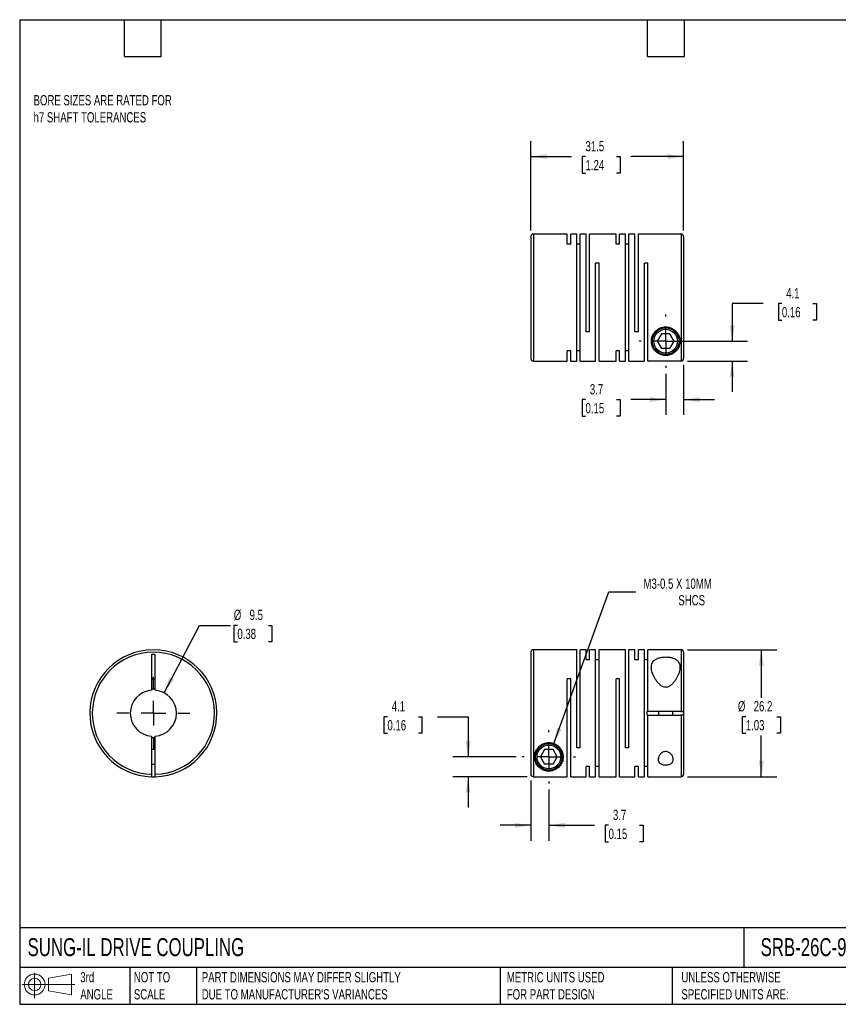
# Model space of a CAD drawing. Header units: millimetres. Extents: x 6 to 273, y 6 to 210.
# Tile 1 of 2: x 6 to 175, y 6 to 210. Entities that reach past the tile are written whole.
import ezdxf

# ---------------------------------------------------------------- set-up
doc = ezdxf.new("R2010")
doc.units = ezdxf.units.MM
doc.linetypes.add('SLD-Center', pattern=[19.05, 15.24, -1.27, 1.27, -1.27])
doc.linetypes.add('SLD-Solid', pattern=[0])
doc.layers.add('CENTER', color=40, linetype='SLD-Center')
doc.layers.add('SLD-DEFPOINTS', color=7, linetype='Continuous')
doc.layers.add('DIMENSIONS', color=140, linetype='SLD-Solid', lineweight=25)
doc.layers.add('TEXT', color=140, linetype='SLD-Solid', lineweight=25)
doc.styles.add('SLDTEXTSTYLE0', font='TXT', dxfattribs={"width": 0.7})
doc.dimstyles.new('SLDDIMSTYLE0', dxfattribs={"dimtxt": 2.158008, "dimasz": 3.302, "dimexe": 0, "dimexo": 0.0625, "dimgap": 0.539502, "dimtad": 0, "dimtih": 1, "dimtoh": 1, "dimdec": 1, "dimrnd": 1e-09, "dimzin": 12, "dimdsep": 46, "dimtxsty": 'SLDTEXTSTYLE0', "dimsah": 1, "dimcen": 0.09, "dimadec": 0, "dimazin": 3, "dimtfac": 1, "dimtdec": 1, "dimtofl": 0, "dimtmove": 0, "dimatfit": 3, "dimfxl": 0, "dimfrac": 2, "dimtolj": 1, "dimtzin": 12, "dimarcsym": 0})
doc.dimstyles.new('SLDDIMSTYLE1', dxfattribs={"dimtxt": 2.158008, "dimasz": 3.302, "dimexe": 0, "dimexo": 0.0625, "dimgap": 0.539502, "dimtad": 0, "dimtih": 1, "dimtoh": 1, "dimdec": 1, "dimrnd": 1e-09, "dimzin": 12, "dimdsep": 46, "dimtxsty": 'SLDTEXTSTYLE0', "dimsah": 1, "dimcen": 0.09, "dimadec": 0, "dimazin": 3, "dimtfac": 1, "dimtdec": 1, "dimtmove": 0, "dimatfit": 0, "dimfxl": 0, "dimfrac": 2, "dimtolj": 1, "dimtzin": 12, "dimarcsym": 0})
doc.dimstyles.new('SLDDIMSTYLE2', dxfattribs={"dimtxt": 2.158008, "dimasz": 3.302, "dimexe": 0, "dimexo": 0.0625, "dimgap": 0.539502, "dimtad": 0, "dimtih": 1, "dimtoh": 1, "dimdec": 1, "dimrnd": 1e-09, "dimzin": 12, "dimdsep": 46, "dimtxsty": 'SLDTEXTSTYLE0', "dimsah": 1, "dimcen": 0, "dimadec": 0, "dimazin": 3, "dimtfac": 1, "dimtdec": 1, "dimtofl": 0, "dimtmove": 0, "dimatfit": 3, "dimfxl": 0, "dimfrac": 2, "dimtolj": 1, "dimtzin": 12, "dimarcsym": 0})
doc.dimstyles.new('SLDDIMSTYLE4', dxfattribs={"dimtxt": 2.158008, "dimasz": 3.302, "dimexe": 0, "dimexo": 0.0625, "dimgap": 0.539502, "dimtad": 0, "dimtih": 1, "dimtoh": 1, "dimdec": 1, "dimrnd": 1e-09, "dimzin": 12, "dimdsep": 46, "dimtxsty": 'SLDTEXTSTYLE0', "dimsah": 1, "dimcen": 0, "dimadec": 0, "dimazin": 3, "dimtfac": 1, "dimtdec": 1, "dimtofl": 0, "dimtmove": 0, "dimatfit": 3, "dimfxl": 0, "dimfrac": 2, "dimtolj": 1, "dimtzin": 12, "dimarcsym": 0})

# ---------------------------------------------------------------- blocks, each defined once
blk = doc.blocks.new('Block11')
at = {"color": 7, "linetype": 'SLD-Solid', "lineweight": 18}
for p, q in [((2.59, 5.31), (2.59, 0)), ((5.48, 4.17), (10.18, 5.03)), ((5.48, 1.6), (5.48, 4.17)), ((10.18, 5.03), (10.18, 0.73)), ((0, 2.88), (10.87, 2.88)), ((5.48, 1.6), (10.18, 0.73))]:
    blk.add_line(p, q, dxfattribs=at)
for radius in [2.15, 1.29]:
    blk.add_circle((2.59, 2.88), radius, dxfattribs=at)
blk = doc.blocks.new('Block12')
at = {"layer": 'SLD-DEFPOINTS'}
blk.add_blockref('Block11', (0, 0), dxfattribs=at)
blk = doc.blocks.new('_D')
at = {"layer": 'DIMENSIONS'}
for p, q in [((144.1, 79.51), (162.53, 79.51)), ((159.36, 79.51), (159.36, 69.62)), ((156.15, 65.71), (155.43, 65.71)), ((155.43, 65.71), (155.43, 62.28)), ((162.56, 65.71), (163.29, 65.71)), ((163.29, 65.71), (163.29, 62.28)), ((155.43, 62.28), (156.15, 62.28)), ((159.36, 53.31), (159.36, 61.8)), ((163.29, 62.28), (162.56, 62.28)), ((144.1, 53.31), (162.53, 53.31))]:
    blk.add_line(p, q, dxfattribs=at)
for points in [[(159.36, 79.51), (158.85, 76.21), (159.87, 76.21)], [(159.36, 53.31), (159.87, 56.61), (158.85, 56.61)]]:
    blk.add_solid(points, dxfattribs=at)
at = {"layer": 'DIMENSIONS', "char_height": 2.117, "attachment_point": 1, "style": 'SLDTEXTSTYLE0'}
for s, insert in [('%%c', (154.52, 68.92)), ('26.2', (157.78, 68.92)), ('1.03', (156.15, 65.01))]:
    blk.add_mtext(s, dxfattribs=dict(at, insert=insert))
blk = doc.blocks.new('_D_1')
at = {"layer": 'DIMENSIONS'}
for p, q in [((111.83, 52.55), (111.83, 40.11)), ((115.53, 50.65), (115.53, 40.11)), ((111.83, 43.29), (105.48, 43.29)), ((115.53, 43.29), (124.92, 43.29)), ((127.85, 43.29), (127.12, 43.29)), ((127.12, 43.29), (127.12, 39.86)), ((134.26, 43.29), (134.98, 43.29)), ((134.98, 43.29), (134.98, 39.86)), ((127.12, 39.86), (127.85, 39.86)), ((134.98, 39.86), (134.26, 39.86))]:
    blk.add_line(p, q, dxfattribs=at)
for points in [[(111.83, 43.29), (108.53, 43.8), (108.53, 42.78)], [(115.53, 43.29), (118.83, 42.78), (118.83, 43.8)]]:
    blk.add_solid(points, dxfattribs=at)
at = {"layer": 'DIMENSIONS', "char_height": 2.117, "attachment_point": 1, "style": 'SLDTEXTSTYLE0'}
for s, insert in [('3.7', (128.75, 46.5)), ('0.15', (127.85, 42.59))]:
    blk.add_mtext(s, dxfattribs=dict(at, insert=insert))
blk = doc.blocks.new('_D_2')
at = {"layer": 'DIMENSIONS'}
for p, q in [((82.22, 65.71), (81.49, 65.71)), ((81.49, 65.71), (81.49, 62.28)), ((88.63, 65.71), (89.35, 65.71)), ((89.35, 65.71), (89.35, 62.28)), ((92.52, 65.71), (98.87, 65.71)), ((98.87, 65.71), (98.87, 57.41)), ((81.49, 62.28), (82.22, 62.28)), ((89.35, 62.28), (88.63, 62.28)), ((108.77, 57.41), (95.7, 57.41)), ((111.06, 53.32), (95.7, 53.32)), ((98.87, 53.32), (98.87, 46.97))]:
    blk.add_line(p, q, dxfattribs=at)
for points in [[(98.87, 57.41), (99.38, 60.71), (98.36, 60.71)], [(98.87, 53.32), (98.36, 50.01), (99.38, 50.01)]]:
    blk.add_solid(points, dxfattribs=at)
at = {"layer": 'DIMENSIONS', "char_height": 2.117, "attachment_point": 1, "style": 'SLDTEXTSTYLE0'}
for s, insert in [('4.1', (83.11, 68.92)), ('0.16', (82.22, 65.01))]:
    blk.add_mtext(s, dxfattribs=dict(at, insert=insert))
blk = doc.blocks.new('_D_3')
at = {"layer": 'DIMENSIONS'}
for p, q in [((116.54, 60.18), (127.9, 91.5)), ((127.9, 91.5), (133.46, 91.5))]:
    blk.add_line(p, q, dxfattribs=at)
blk.add_solid([(116.54, 60.18), (118.14, 63.11), (117.19, 63.46)], dxfattribs=at)
at = {"layer": 'DIMENSIONS', "attachment_point": 1, "style": 'SLDTEXTSTYLE0'}
for s, insert, char_height in [('M3-0.5 X 10MM', (135.05, 94.22), 2.1167), ('SHCS', (142.24, 90.8), 2.117)]:
    blk.add_mtext(s, dxfattribs=dict(at, insert=insert, char_height=char_height))
blk = doc.blocks.new('SW_CENTERMARKSYMBOL_0')
at = {"layer": 'CENTER', "color": 0}
for p, q in [((0, 5.08), (0, 5.49)), ((0, 0), (0, 2.54)), ((-5.08, 0), (-5.49, 0)), ((0, 0), (-2.54, 0)), ((0, 0), (0, -2.54)), ((0, 0), (2.54, 0)), ((5.08, 0), (5.49, 0)), ((0, -5.08), (0, -5.49))]:
    blk.add_line(p, q, dxfattribs=at)
blk = doc.blocks.new('_D_5')
at = {"layer": 'DIMENSIONS'}
for p, q in [((143.33, 138.33), (143.33, 127.97)), ((139.63, 136.44), (139.63, 127.97)), ((123.09, 131.14), (122.37, 131.14)), ((122.37, 131.14), (122.37, 127.71)), ((129.5, 131.14), (130.23, 131.14)), ((130.23, 131.14), (130.23, 127.71)), ((139.63, 131.14), (132.43, 131.14)), ((143.33, 131.14), (149.68, 131.14)), ((122.37, 127.71), (123.09, 127.71)), ((130.23, 127.71), (129.5, 127.71))]:
    blk.add_line(p, q, dxfattribs=at)
for points in [[(139.63, 131.14), (136.33, 131.65), (136.33, 130.63)], [(143.33, 131.14), (146.63, 130.63), (146.63, 131.65)]]:
    blk.add_solid(points, dxfattribs=at)
at = {"layer": 'DIMENSIONS', "char_height": 2.117, "attachment_point": 1, "style": 'SLDTEXTSTYLE0'}
for s, insert in [('3.7', (123.99, 134.35)), ('0.15', (123.09, 130.44))]:
    blk.add_mtext(s, dxfattribs=dict(at, insert=insert))
blk = doc.blocks.new('_D_6')
at = {"layer": 'DIMENSIONS'}
for p, q in [((159.71, 150.96), (153.36, 150.96)), ((153.36, 150.96), (153.36, 143.2)), ((163.6, 150.96), (162.88, 150.96)), ((162.88, 150.96), (162.88, 147.53)), ((170.01, 150.96), (170.74, 150.96)), ((170.74, 150.96), (170.74, 147.53)), ((162.88, 147.53), (163.6, 147.53)), ((170.74, 147.53), (170.01, 147.53)), ((140.9, 143.2), (156.53, 143.2)), ((144.1, 139.1), (156.53, 139.1)), ((153.36, 139.1), (153.36, 132.75))]:
    blk.add_line(p, q, dxfattribs=at)
for points in [[(153.36, 143.2), (153.87, 146.5), (152.85, 146.5)], [(153.36, 139.1), (152.85, 135.8), (153.87, 135.8)]]:
    blk.add_solid(points, dxfattribs=at)
at = {"layer": 'DIMENSIONS', "char_height": 2.117, "attachment_point": 1, "style": 'SLDTEXTSTYLE0'}
for s, insert in [('4.1', (164.5, 154.17)), ('0.16', (163.6, 150.26))]:
    blk.add_mtext(s, dxfattribs=dict(at, insert=insert))
blk = doc.blocks.new('_D_7')
at = {"layer": 'DIMENSIONS'}
for p, q in [((111.83, 166.07), (111.83, 184.47)), ((143.33, 166.07), (143.33, 184.47)), ((111.83, 181.3), (120.17, 181.3)), ((123.09, 181.3), (122.37, 181.3)), ((122.37, 181.3), (122.37, 177.87)), ((129.5, 181.3), (130.23, 181.3)), ((130.23, 181.3), (130.23, 177.87)), ((143.33, 181.3), (132.43, 181.3)), ((122.37, 177.87), (123.09, 177.87)), ((130.23, 177.87), (129.5, 177.87))]:
    blk.add_line(p, q, dxfattribs=at)
for points in [[(111.83, 181.3), (115.13, 180.79), (115.13, 181.81)], [(143.33, 181.3), (140.03, 181.81), (140.03, 180.79)]]:
    blk.add_solid(points, dxfattribs=at)
at = {"layer": 'DIMENSIONS', "char_height": 2.117, "attachment_point": 1, "style": 'SLDTEXTSTYLE0'}
for s, insert in [('31.5', (123.09, 184.51)), ('1.24', (123.09, 180.6))]:
    blk.add_mtext(s, dxfattribs=dict(at, insert=insert))
blk = doc.blocks.new('SW_CENTERMARKSYMBOL_2')
at = {"layer": 'CENTER', "color": 0}
for p, q in [((0, 5.08), (0, 5.49)), ((0, 0), (0, 2.54)), ((-5.08, 0), (-5.49, 0)), ((0, 0), (-2.54, 0)), ((0, 0), (0, -2.54)), ((0, 0), (2.54, 0)), ((5.08, 0), (5.49, 0)), ((0, -5.08), (0, -5.49))]:
    blk.add_line(p, q, dxfattribs=at)
blk = doc.blocks.new('_D_8')
at = {"layer": 'DIMENSIONS'}
for p, q in [((36.15, 70.63), (43.46, 84.56)), ((43.46, 84.56), (49.81, 84.56)), ((51.26, 84.56), (50.53, 84.56)), ((50.53, 84.56), (50.53, 81.13)), ((57.67, 84.56), (58.39, 84.56)), ((58.39, 84.56), (58.39, 81.13)), ((50.53, 81.13), (51.26, 81.13)), ((58.39, 81.13), (57.67, 81.13))]:
    blk.add_line(p, q, dxfattribs=at)
blk.add_solid([(36.15, 70.63), (38.13, 73.32), (37.23, 73.79)], dxfattribs=at)
at = {"layer": 'DIMENSIONS', "char_height": 2.117, "attachment_point": 1, "style": 'SLDTEXTSTYLE0'}
for s, insert in [('%%c', (50.52, 87.77)), ('9.5', (53.78, 87.77)), ('0.38', (51.26, 83.86))]:
    blk.add_mtext(s, dxfattribs=dict(at, insert=insert))
blk = doc.blocks.new('SW_CENTERMARKSYMBOL_3')
at = {"layer": 'CENTER', "color": 0}
for p, q in [((0, 5.08), (0, 7.54)), ((0, 0), (0, 2.54)), ((-5.08, 0), (-7.54, 0)), ((0, 0), (-2.54, 0)), ((0, 0), (0, -2.54)), ((0, 0), (2.54, 0)), ((5.08, 0), (7.54, 0)), ((0, -5.08), (0, -7.54))]:
    blk.add_line(p, q, dxfattribs=at)

msp = doc.modelspace()

# ---------------------------------------------------------------- linework, layer by layer
for p, q in [((111.83, 164.8), (111.83, 139.6)), ((119.33, 165.3), (112.33, 165.3)), ((112.33, 165.3), (112.33, 139.1)), ((119.33, 163.21), (119.33, 165.3)), ((121.28, 165.3), (120.04, 165.3)), ((120.04, 163.21), (120.04, 165.3)), ((121.28, 139.1), (121.28, 165.3)), ((123.23, 165.3), (121.99, 165.3)), ((121.99, 139.1), (121.99, 165.3)), ((123.23, 145.1), (123.23, 165.3)), ((129.38, 165.3), (123.94, 165.3)), ((123.94, 145.1), (123.94, 165.3)), ((129.38, 163.21), (129.38, 165.3)), ((131.33, 165.3), (130.09, 165.3)), ((130.09, 163.21), (130.09, 165.3)), ((131.33, 139.1), (131.33, 165.3)), ((133.28, 165.3), (132.04, 165.3)), ((132.04, 139.1), (132.04, 165.3)), ((133.28, 145.1), (133.28, 165.3)), ((142.83, 165.3), (133.99, 165.3)), ((133.99, 145.1), (133.99, 165.3)), ((142.83, 165.3), (142.83, 139.1)), ((143.33, 164.8), (143.33, 139.6)), ((120.04, 163.21), (119.33, 163.21)), ((121.99, 163.21), (121.28, 163.21)), ((130.09, 163.21), (129.38, 163.21)), ((132.04, 163.21), (131.33, 163.21)), ((125.89, 159.3), (125.18, 159.3)), ((125.18, 139.1), (125.18, 159.3)), ((125.89, 139.1), (125.89, 159.3)), ((135.94, 159.3), (135.23, 159.3)), ((135.23, 139.1), (135.23, 159.3)), ((135.94, 139.1), (135.94, 159.3)), ((123.94, 145.1), (123.23, 145.1)), ((133.99, 145.1), (133.28, 145.1)), ((138.76, 144.7), (137.9, 143.2)), ((140.5, 144.7), (138.76, 144.7)), ((141.36, 143.2), (140.5, 144.7)), ((137.9, 143.2), (138.76, 141.7)), ((140.5, 141.7), (141.36, 143.2)), ((120.04, 141.19), (119.33, 141.19)), ((119.33, 139.1), (119.33, 141.19)), ((120.04, 139.1), (120.04, 141.19)), ((121.99, 141.19), (121.28, 141.19)), ((130.09, 141.19), (129.38, 141.19)), ((129.38, 139.1), (129.38, 141.19)), ((130.09, 139.1), (130.09, 141.19)), ((132.04, 141.19), (131.33, 141.19)), ((140.5, 141.7), (138.76, 141.7)), ((112.33, 139.1), (119.33, 139.1)), ((120.04, 139.1), (121.28, 139.1)), ((121.99, 139.1), (125.18, 139.1)), ((125.89, 139.1), (129.38, 139.1)), ((130.09, 139.1), (131.33, 139.1)), ((132.04, 139.1), (135.23, 139.1)), ((142.83, 139.1), (135.94, 139.1)), ((121.28, 79.51), (112.33, 79.51)), ((112.33, 79.51), (112.33, 53.32)), ((121.28, 59.31), (121.28, 79.51)), ((123.23, 79.51), (121.99, 79.51)), ((121.99, 59.31), (121.99, 79.51)), ((123.23, 77.42), (123.23, 79.51)), ((125.18, 79.51), (123.94, 79.51)), ((123.94, 77.42), (123.94, 79.51)), ((125.18, 53.31), (125.18, 79.51)), ((131.33, 79.51), (125.89, 79.51)), ((125.89, 53.31), (125.89, 79.51)), ((131.33, 59.31), (131.33, 79.51)), ((133.28, 79.51), (132.04, 79.51)), ((132.04, 59.31), (132.04, 79.51)), ((133.28, 77.42), (133.28, 79.51)), ((135.23, 79.51), (133.99, 79.51)), ((133.99, 77.42), (133.99, 79.51)), ((135.23, 53.31), (135.23, 79.51)), ((142.83, 79.51), (135.94, 79.51)), ((135.94, 66.78), (135.94, 79.51)), ((142.83, 79.51), (142.83, 66.78)), ((34.31, 78.51), (33.56, 78.51)), ((33.56, 78.51), (33.56, 71.16)), ((34.31, 71.16), (34.31, 78.51)), ((111.83, 79.01), (111.83, 53.82)), ((123.94, 77.42), (123.23, 77.42)), ((125.89, 77.42), (125.18, 77.42)), ((133.99, 77.42), (133.28, 77.42)), ((135.94, 77.42), (135.23, 77.42)), ((143.33, 79.01), (143.33, 66.78)), ((33.56, 73.51), (34.31, 73.51)), ((120.04, 73.51), (119.33, 73.51)), ((119.33, 53.32), (119.33, 73.51)), ((120.04, 53.31), (120.04, 73.51)), ((130.09, 73.51), (129.38, 73.51)), ((129.38, 53.31), (129.38, 73.51)), ((130.09, 53.31), (130.09, 73.51)), ((135.83, 66.03), (135.83, 66.78)), ((135.94, 66.78), (135.83, 66.78)), ((135.83, 66.03), (135.94, 66.03)), ((142.83, 66.78), (135.94, 66.78)), ((135.94, 53.31), (135.94, 66.03)), ((135.94, 66.03), (142.83, 66.03)), ((138.13, 66.78), (138.13, 66.03)), ((141.13, 66.03), (141.13, 66.78)), ((142.83, 66.03), (142.83, 53.31)), ((143.33, 66.78), (143.33, 66.03)), ((143.33, 66.03), (143.33, 53.81)), ((33.56, 61.66), (33.56, 53.82)), ((34.31, 53.82), (34.31, 61.66)), ((121.99, 59.31), (121.28, 59.31)), ((132.04, 59.31), (131.33, 59.31)), ((34.31, 58.91), (33.56, 58.91)), ((114.66, 58.91), (113.8, 57.41)), ((113.8, 57.41), (114.66, 55.91)), ((116.4, 58.91), (114.66, 58.91)), ((117.26, 57.41), (116.4, 58.91)), ((116.4, 55.91), (117.26, 57.41)), ((33.56, 55.91), (34.31, 55.91)), ((116.4, 55.91), (114.66, 55.91)), ((123.94, 55.4), (123.23, 55.4)), ((123.23, 53.31), (123.23, 55.4)), ((123.94, 53.31), (123.94, 55.4)), ((125.89, 55.4), (125.18, 55.4)), ((133.99, 55.4), (133.28, 55.4)), ((133.28, 53.31), (133.28, 55.4)), ((133.99, 53.31), (133.99, 55.4)), ((135.94, 55.4), (135.23, 55.4)), ((112.33, 53.32), (119.33, 53.32)), ((120.04, 53.31), (123.23, 53.31)), ((123.94, 53.31), (125.18, 53.31)), ((125.89, 53.31), (129.38, 53.31)), ((130.09, 53.31), (133.28, 53.31)), ((133.99, 53.31), (135.23, 53.31)), ((135.94, 53.31), (142.83, 53.31))]:
    msp.add_line(p, q)
for centre, radius in [((139.63, 143.2), 2.75), ((139.63, 143.2), 2.45), ((115.53, 57.41), 2.75), ((115.53, 57.41), 2.45)]:
    msp.add_circle(centre, radius)
for centre, radius, start, end in [((112.33, 164.8), 0.5, 90, 180), ((142.83, 164.8), 0.5, 0, 90), ((112.33, 139.6), 0.5, 180, 270), ((33.93, 66.41), 13.1, 271.6404, 268.3596), ((112.33, 79.01), 0.5, 90, 180), ((142.83, 79.01), 0.5, 0, 90), ((33.93, 66.41), 12.6, 271.7055, 268.2945), ((33.93, 66.41), 4.76, 94.5162, 265.4838), ((33.93, 66.41), 5, 85.6988, 94.3012), ((33.93, 66.41), 4.76, 274.5162, 85.4838), ((33.93, 66.41), 5, 265.6988, 274.3012), ((33.93, 66.41), 13.1, 268.3596, 271.6404), ((142.83, 53.81), 0.5, 270, 0)]:
    msp.add_arc(centre, radius, start, end)
for points, knots in [([(142.58, 143.2), (142.58, 143.55), (142.52, 143.92), (142.3, 144.47), (142.2, 144.66), (141.97, 145.01), (141.83, 145.17), (141.51, 145.48), (141.33, 145.62), (140.93, 145.86), (140.71, 145.95), (140.26, 146.09), (140.02, 146.13), (139.54, 146.16), (139.29, 146.14), (138.82, 146.05), (138.59, 145.97), (138.17, 145.77), (137.97, 145.65), (137.62, 145.37), (137.46, 145.21), (137.19, 144.88), (137.08, 144.7), (136.81, 144.15), (136.72, 143.78), (136.66, 143.07), (136.7, 142.73), (136.83, 142.26), (136.89, 142.11), (137.02, 141.82), (137.09, 141.68), (137.27, 141.42), (137.37, 141.3), (137.58, 141.07), (137.7, 140.96), (137.96, 140.76), (138.11, 140.67), (138.43, 140.5), (138.6, 140.43), (139, 140.31), (139.23, 140.27), (139.59, 140.25), (139.71, 140.25), (139.95, 140.26), (140.07, 140.28), (140.29, 140.32), (140.39, 140.35), (140.59, 140.41), (140.68, 140.44), (140.95, 140.55), (141.1, 140.64), (141.39, 140.83), (141.52, 140.93), (141.76, 141.15), (141.86, 141.26), (142.06, 141.51), (142.14, 141.64), (142.29, 141.92), (142.36, 142.07), (142.52, 142.52), (142.58, 142.85), (142.58, 143.2)], [0, 0, 0, 0, 0.0625, 0.0625, 0.09375, 0.09375, 0.125, 0.125, 0.15625, 0.15625, 0.1875, 0.1875, 0.21875, 0.21875, 0.25, 0.25, 0.28125, 0.28125, 0.3125, 0.3125, 0.34375, 0.34375, 0.375, 0.375, 0.4375, 0.4375, 0.5, 0.5, 0.53125, 0.53125, 0.5625, 0.5625, 0.59375, 0.59375, 0.625, 0.625, 0.65625, 0.65625, 0.6875, 0.6875, 0.71875, 0.71875, 0.734375, 0.734375, 0.75, 0.75, 0.765625, 0.765625, 0.78125, 0.78125, 0.8125, 0.8125, 0.84375, 0.84375, 0.875, 0.875, 0.90625, 0.90625, 0.9375, 0.9375, 1, 1, 1, 1]), ([(142.83, 139.1), (142.96, 139.1), (143.09, 139.16), (143.28, 139.34), (143.33, 139.47), (143.33, 139.6)], [0, 0, 0, 0, 0.5, 0.5, 1, 1, 1, 1]), ([(142.58, 75.93), (142.58, 76.26), (142.52, 76.58), (142.3, 76.99), (142.2, 77.12), (141.97, 77.36), (141.83, 77.47), (141.51, 77.66), (141.33, 77.74), (140.93, 77.87), (140.71, 77.93), (140.26, 78), (140.02, 78.02), (139.54, 78.03), (139.29, 78.02), (138.82, 77.97), (138.59, 77.94), (138.17, 77.82), (137.97, 77.76), (137.62, 77.59), (137.46, 77.49), (137.19, 77.27), (137.08, 77.15), (136.81, 76.76), (136.72, 76.46), (136.66, 75.81), (136.7, 75.48), (136.83, 74.95), (136.89, 74.77), (137.02, 74.41), (137.09, 74.23), (137.27, 73.86), (137.37, 73.68), (137.58, 73.32), (137.7, 73.14), (137.96, 72.8), (138.11, 72.63), (138.43, 72.31), (138.6, 72.16), (139, 71.91), (139.23, 71.82), (139.59, 71.77), (139.71, 71.77), (139.95, 71.81), (140.07, 71.84), (140.29, 71.94), (140.39, 71.99), (140.59, 72.12), (140.68, 72.19), (140.95, 72.41), (141.1, 72.57), (141.39, 72.91), (141.52, 73.09), (141.76, 73.45), (141.86, 73.63), (142.06, 73.99), (142.14, 74.17), (142.29, 74.53), (142.36, 74.72), (142.52, 75.25), (142.58, 75.6), (142.58, 75.93)], [0, 0, 0, 0, 0.0625, 0.0625, 0.09375, 0.09375, 0.125, 0.125, 0.15625, 0.15625, 0.1875, 0.1875, 0.21875, 0.21875, 0.25, 0.25, 0.28125, 0.28125, 0.3125, 0.3125, 0.34375, 0.34375, 0.375, 0.375, 0.4375, 0.4375, 0.5, 0.5, 0.53125, 0.53125, 0.5625, 0.5625, 0.59375, 0.59375, 0.625, 0.625, 0.65625, 0.65625, 0.6875, 0.6875, 0.71875, 0.71875, 0.734375, 0.734375, 0.75, 0.75, 0.765625, 0.765625, 0.78125, 0.78125, 0.8125, 0.8125, 0.84375, 0.84375, 0.875, 0.875, 0.90625, 0.90625, 0.9375, 0.9375, 1, 1, 1, 1]), ([(142.83, 66.78), (142.96, 66.78), (143.09, 66.78), (143.28, 66.78), (143.33, 66.78), (143.33, 66.78)], [0, 0, 0, 0, 0.5, 0.5, 1, 1, 1, 1]), ([(143.33, 66.03), (143.33, 66.03), (143.28, 66.03), (143.09, 66.03), (142.96, 66.03), (142.83, 66.03)], [0, 0, 0, 0, 0.5, 0.5, 1, 1, 1, 1]), ([(112.58, 57.41), (112.58, 57.06), (112.64, 56.73), (112.8, 56.28), (112.86, 56.14), (113.02, 55.86), (113.1, 55.73), (113.39, 55.35), (113.62, 55.14), (114.05, 54.85), (114.21, 54.77), (114.56, 54.62), (114.75, 54.56), (115.08, 54.49), (115.2, 54.48), (115.44, 54.46), (115.56, 54.46), (115.8, 54.47), (115.92, 54.48), (116.14, 54.52), (116.25, 54.55), (116.55, 54.63), (116.73, 54.71), (117.05, 54.87), (117.19, 54.97), (117.46, 55.17), (117.57, 55.28), (117.79, 55.51), (117.89, 55.63), (118.15, 56.03), (118.29, 56.31), (118.42, 56.78), (118.45, 56.95), (118.48, 57.29), (118.49, 57.46), (118.44, 57.99), (118.35, 58.37), (118.08, 58.91), (117.96, 59.09), (117.69, 59.43), (117.53, 59.59), (117.18, 59.87), (116.98, 59.99), (116.55, 60.19), (116.32, 60.26), (115.85, 60.35), (115.61, 60.37), (115.13, 60.34), (114.89, 60.3), (114.55, 60.19), (114.44, 60.15), (114.22, 60.06), (114.12, 60), (113.82, 59.82), (113.64, 59.68), (113.32, 59.38), (113.18, 59.21), (112.95, 58.86), (112.86, 58.68), (112.64, 58.12), (112.58, 57.76), (112.58, 57.41)], [0, 0, 0, 0, 0.0625, 0.0625, 0.09375, 0.09375, 0.125, 0.125, 0.1875, 0.1875, 0.21875, 0.21875, 0.25, 0.25, 0.265625, 0.265625, 0.28125, 0.28125, 0.296875, 0.296875, 0.3125, 0.3125, 0.34375, 0.34375, 0.375, 0.375, 0.40625, 0.40625, 0.4375, 0.4375, 0.5, 0.5, 0.53125, 0.53125, 0.5625, 0.5625, 0.625, 0.625, 0.65625, 0.65625, 0.6875, 0.6875, 0.71875, 0.71875, 0.75, 0.75, 0.78125, 0.78125, 0.8125, 0.8125, 0.828125, 0.828125, 0.84375, 0.84375, 0.875, 0.875, 0.90625, 0.90625, 0.9375, 0.9375, 1, 1, 1, 1]), ([(141.13, 56.89), (141.13, 57.05), (141.1, 57.22), (140.99, 57.55), (140.91, 57.72), (140.74, 57.96), (140.68, 58.04), (140.54, 58.18), (140.46, 58.25), (140.29, 58.38), (140.19, 58.44), (139.98, 58.53), (139.87, 58.56), (139.63, 58.58), (139.51, 58.58), (139.28, 58.53), (139.17, 58.49), (138.87, 58.33), (138.71, 58.19), (138.46, 57.89), (138.35, 57.72), (138.21, 57.39), (138.16, 57.22), (138.12, 56.89), (138.13, 56.73), (138.21, 56.42), (138.28, 56.28), (138.46, 56.08), (138.52, 56.02), (138.67, 55.91), (138.76, 55.86), (139.05, 55.74), (139.27, 55.69), (139.63, 55.67), (139.75, 55.67), (139.98, 55.7), (140.1, 55.72), (140.3, 55.78), (140.4, 55.82), (140.58, 55.91), (140.66, 55.96), (140.87, 56.14), (140.97, 56.28), (141.1, 56.57), (141.13, 56.73), (141.13, 56.89)], [0, 0, 0, 0, 0.0625, 0.0625, 0.125, 0.125, 0.15625, 0.15625, 0.1875, 0.1875, 0.21875, 0.21875, 0.25, 0.25, 0.28125, 0.28125, 0.3125, 0.3125, 0.375, 0.375, 0.4375, 0.4375, 0.5, 0.5, 0.5625, 0.5625, 0.625, 0.625, 0.65625, 0.65625, 0.6875, 0.6875, 0.75, 0.75, 0.78125, 0.78125, 0.8125, 0.8125, 0.84375, 0.84375, 0.875, 0.875, 0.9375, 0.9375, 1, 1, 1, 1]), ([(33.56, 53.82), (33.56, 53.68), (33.56, 53.55), (33.56, 53.37), (33.56, 53.32), (33.56, 53.32)], [0, 0, 0, 0, 0.5, 0.5, 1, 1, 1, 1]), ([(34.31, 53.32), (34.31, 53.32), (34.31, 53.37), (34.31, 53.55), (34.31, 53.68), (34.31, 53.82)], [0, 0, 0, 0, 0.5, 0.5, 1, 1, 1, 1]), ([(112.33, 53.32), (112.2, 53.32), (112.07, 53.37), (111.88, 53.55), (111.83, 53.68), (111.83, 53.82)], [0, 0, 0, 0, 0.5, 0.5, 1, 1, 1, 1])]:
    msp.add_open_spline(points, degree=3, knots=knots)
at = {"layer": 'TEXT'}
for p, q in [((6.35, 209.55), (273.05, 209.55)), ((6.35, 209.55), (6.35, 6.35)), ((27.94, 201.93), (27.94, 209.55)), ((35.56, 201.93), (35.56, 209.55)), ((135.89, 201.93), (135.89, 209.55)), ((143.51, 201.93), (143.51, 209.55)), ((27.94, 201.93), (35.56, 201.93)), ((135.89, 201.93), (143.51, 201.93)), ((273.05, 22.13), (6.35, 22.13)), ((155.76, 22.13), (155.76, 13.97)), ((273.05, 13.97), (6.35, 13.97)), ((29.04, 13.97), (29.04, 6.35)), ((42.84, 13.97), (42.84, 6.35)), ((105.48, 13.97), (105.48, 6.35)), ((141, 13.97), (141, 6.35)), ((6.35, 6.35), (273.05, 6.35))]:
    msp.add_line(p, q, dxfattribs=at)

# ---------------------------------------------------------------- block references
at = {"layer": 'CENTER'}
for name, p in [('SW_CENTERMARKSYMBOL_2', (139.63, 143.2)), ('SW_CENTERMARKSYMBOL_3', (33.93, 66.41)), ('SW_CENTERMARKSYMBOL_0', (115.53, 57.41))]:
    msp.add_blockref(name, p, dxfattribs=at)
at = {"layer": 'SLD-DEFPOINTS'}
msp.add_blockref('Block12', (6.84, 7.55), dxfattribs=at)

# ---------------------------------------------------------------- texts
at = {"layer": 'TEXT', "attachment_point": 1, "style": 'SLDTEXTSTYLE0'}
for s, insert, char_height in [('BORE SIZES ARE RATED FOR^Jh7 SHAFT TOLERANCES', (9.21, 193.99), 2.1167), ('SUNG-IL DRIVE COUPLING', (7.97, 20), 3.7042), ('SRB-26C-9.525-10', (159.21, 20), 3.7042), ('3rd^JANGLE', (18.85, 13), 2.117), ('NOT TO^JSCALE', (29.91, 13), 2.1167), ("PART DIMENSIONS MAY DIFFER SLIGHTLY ^JDUE TO MANUFACTURER'S VARIANCES", (43.91, 13), 2.1167), ('METRIC UNITS USED ^JFOR PART DESIGN', (106.85, 13), 2.1167), ('UNLESS OTHERWISE ^JSPECIFIED UNITS ARE:', (142.87, 13), 2.1167)]:
    msp.add_mtext(s, dxfattribs=dict(at, insert=insert, char_height=char_height))

# ---------------------------------------------------------------- dimensions: what is measured, and where the dimension line sits
at = {"layer": 'DIMENSIONS'}
for base, p1, p2, dimstyle, picture, middle in [((111.83, 181.3), (143.33, 164.8), (111.83, 164.8), 'SLDDIMSTYLE0', '_D_7', (126.3, 181.3)), ((143.33, 131.14), (139.63, 137.71), (143.33, 139.6), 'SLDDIMSTYLE1', '_D_5', (126.3, 131.14)), ((111.83, 43.29), (115.53, 51.92), (111.83, 53.82), 'SLDDIMSTYLE1', '_D_1', (131.05, 43.29))]:
    dim = msp.add_linear_dim(base=base, p1=p1, p2=p2, dimstyle=dimstyle, dxfattribs=at)
    dim.commit()
    dim.dimension.update_dxf_attribs({"geometry": picture, "text_midpoint": middle, "dimtype": 160})
for base, p1, p2, picture, middle in [((153.36, 143.2), (142.83, 139.1), (139.63, 143.2), '_D_6', (153.36, 150.96)), ((98.87, 57.41), (112.33, 53.32), (110.04, 57.41), '_D_2', (98.87, 65.71))]:
    dim = msp.add_linear_dim(base=base, p1=p1, p2=p2, angle=90, dimstyle='SLDDIMSTYLE1', dxfattribs=at)
    dim.commit()
    dim.dimension.update_dxf_attribs({"geometry": picture, "text_midpoint": middle, "dimtype": 160})
dim = msp.add_diameter_dim_2p(p1=(114.52, 54.64), p2=(116.54, 60.18), text='M3-0.5 X 10MM\\PSHCS', dimstyle='SLDDIMSTYLE2', override={"dimpost": '<>'}, dxfattribs=at)
dim.commit()
dim.dimension.update_dxf_attribs({"geometry": '_D_3', "text_midpoint": (146.22, 91.5), "dimtype": 163})
dim = msp.add_diameter_dim_2p(p1=(31.72, 62.19), p2=(36.15, 70.63), dimstyle='SLDDIMSTYLE4', dxfattribs=at)
dim.commit()
dim.dimension.update_dxf_attribs({"geometry": '_D_8', "text_midpoint": (54.46, 84.56), "dimtype": 163})
dim = msp.add_linear_dim(base=(159.36, 53.31), p1=(142.83, 79.51), p2=(142.83, 53.31), angle=90, text='%%c<>', dimstyle='SLDDIMSTYLE0', dxfattribs=at)
dim.commit()
dim.dimension.update_dxf_attribs({"geometry": '_D', "text_midpoint": (159.36, 65.71), "dimtype": 160})

doc.saveas('drawing.dxf')
